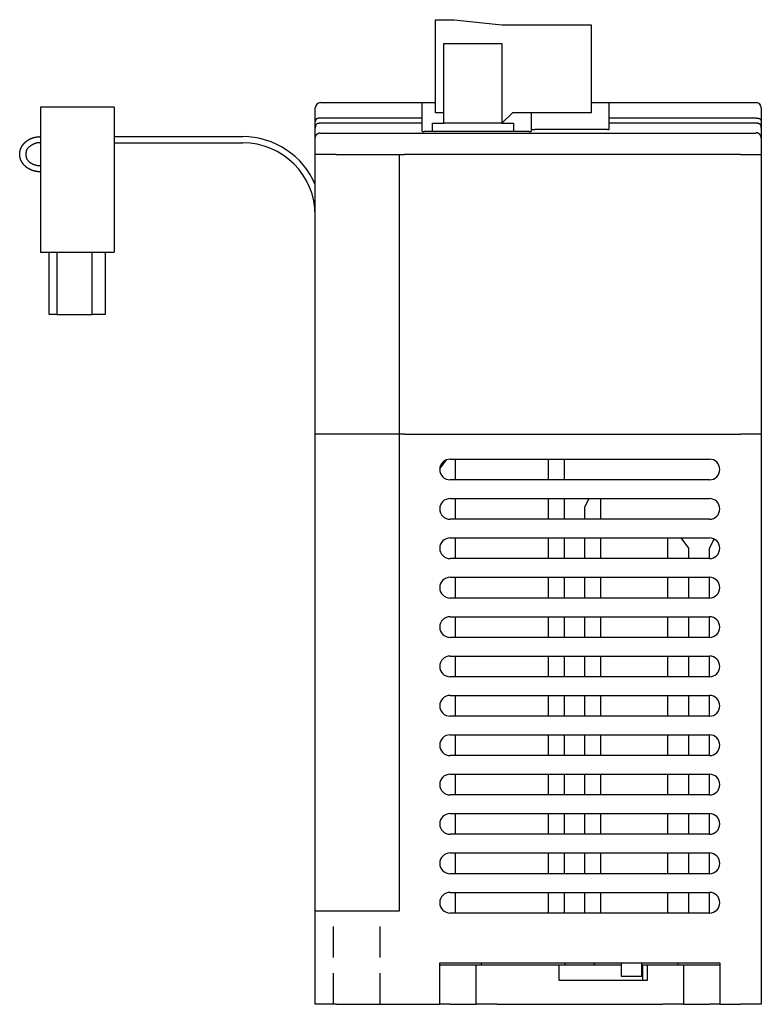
# Model space of a CAD drawing. Extents: x 11 to 311, y 16 to 237.
# Tile 1 of 3: x 121 to 192, y 16 to 111. Entities that reach past the tile are written whole.
import ezdxf

# ---------------------------------------------------------------- set-up
doc = ezdxf.new("R2010")
doc.units = 0
doc.linetypes.add('DASHED', pattern=[4.5, 3, -1.5])
doc.layers.get('0').update_dxf_attribs({"linetype": 'CONTINUOUS'})

msp = doc.modelspace()

# ---------------------------------------------------------------- linework, layer by layer
at = {"color": 7, "linetype": 'CONTINUOUS'}
for p, q in [((160.696, 101.502), (160.696, 110.502)), ((160.696, 110.502), (162.496, 110.502)), ((167.096, 110.002), (175.696, 110.002)), ((175.696, 110.002), (175.696, 101.502)), ((161.496, 100.502), (161.496, 108.202)), ((161.496, 108.202), (167.096, 108.202)), ((167.096, 108.202), (167.096, 100.502)), ((129.696, 102.071), (122.596, 102.071)), ((122.596, 102.071), (122.596, 88.071)), ((129.696, 102.071), (129.696, 88.071)), ((149.096, 100.637), (149.096, 102.002)), ((149.596, 102.502), (159.396, 102.502)), ((159.396, 102.502), (159.896, 102.502)), ((159.396, 101.002), (159.396, 102.502)), ((159.896, 102.502), (160.696, 102.502)), ((175.696, 102.502), (176.896, 102.502)), ((176.896, 102.502), (177.396, 102.502)), ((177.396, 102.502), (191.596, 102.502)), ((177.396, 102.502), (177.396, 101.002)), ((192.096, 102.002), (192.096, 100.637)), ((159.396, 101.002), (149.596, 101.002)), ((159.396, 100.502), (159.396, 101.002)), ((161.496, 101.502), (160.696, 101.502)), ((168.096, 101.502), (167.096, 100.502)), ((175.696, 101.502), (168.096, 101.502)), ((169.896, 101.502), (169.896, 99.872)), ((191.596, 101.002), (177.396, 101.002)), ((177.396, 101.002), (177.396, 100.502)), ((149.096, 100.022), (149.096, 100.637)), ((149.096, 99.085), (149.096, 100.022)), ((159.396, 100.502), (149.596, 100.502)), ((159.396, 99.731), (159.396, 100.502)), ((160.396, 99.71), (160.396, 100.502)), ((160.396, 100.502), (161.496, 100.502)), ((167.096, 100.502), (161.496, 100.502)), ((167.096, 100.502), (168.196, 100.502)), ((168.196, 100.502), (168.196, 99.71)), ((169.896, 99.872), (169.896, 99.731)), ((176.896, 99.914), (170.896, 99.914)), ((191.596, 100.502), (177.396, 100.502)), ((177.396, 100.502), (177.396, 99.935)), ((192.096, 100.637), (192.096, 100.022)), ((192.096, 100.022), (192.096, 99.085)), ((129.696, 99.223), (142.096, 99.223)), ((149.096, 97.502), (149.096, 99.085)), ((149.997, 99.542), (191.195, 99.542)), ((169.396, 99.71), (159.896, 99.71)), ((192.096, 99.085), (192.096, 97.502)), ((129.696, 98.623), (142.096, 98.623)), ((151.096, 97.502), (149.096, 97.502)), ((149.096, 70.502), (149.096, 97.502)), ((151.096, 97.502), (157.696, 97.502)), ((157.196, 97.502), (157.196, 70.502)), ((190.096, 97.502), (157.696, 97.502)), ((190.096, 97.502), (192.096, 97.502)), ((192.096, 97.502), (192.096, 70.502)), ((122.596, 88.071), (129.696, 88.071)), ((123.446, 82.071), (123.446, 88.071)), ((124.178, 88.071), (124.178, 82.071)), ((127.578, 82.071), (127.578, 88.071)), ((128.846, 88.071), (128.846, 82.071)), ((124.178, 82.071), (123.446, 82.071)), ((124.178, 82.071), (127.578, 82.071)), ((128.846, 82.071), (127.578, 82.071)), ((149.596, 70.502), (149.096, 70.502)), ((149.096, 24.502), (149.096, 70.502)), ((153.096, 70.502), (149.596, 70.502)), ((157.196, 70.502), (153.096, 70.502)), ((157.696, 70.502), (157.196, 70.502)), ((157.196, 70.502), (157.196, 24.502)), ((157.696, 70.502), (190.096, 70.502)), ((192.096, 70.502), (190.096, 70.502)), ((192.096, 70.502), (192.096, 15.502)), ((161.098, 67.172), (161.749, 68.04)), ((162.096, 68.102), (187.096, 68.102)), ((162.596, 68.102), (162.596, 66.102)), ((171.596, 66.102), (171.596, 68.102)), ((173.096, 68.102), (173.096, 66.102)), ((187.096, 66.102), (162.096, 66.102)), ((162.096, 64.302), (187.096, 64.302)), ((162.596, 64.302), (162.596, 62.302)), ((171.596, 62.302), (171.596, 64.302)), ((173.096, 64.302), (173.096, 62.302)), ((175.096, 63.502), (175.496, 64.302)), ((176.596, 64.302), (176.596, 62.302)), ((175.096, 62.302), (175.096, 63.502)), ((187.096, 62.302), (162.096, 62.302)), ((162.096, 60.502), (187.096, 60.502)), ((162.596, 60.502), (162.596, 58.502)), ((171.596, 58.502), (171.596, 60.502)), ((173.096, 60.502), (173.096, 58.502)), ((175.096, 58.502), (175.096, 60.502)), ((176.596, 60.502), (176.596, 58.502)), ((183.096, 58.502), (183.096, 60.502)), ((184.346, 60.502), (185.096, 59.502)), ((187.096, 59.502), (187.543, 60.396)), ((185.096, 59.502), (185.096, 58.502)), ((187.096, 58.502), (187.096, 59.502)), ((187.096, 58.502), (162.096, 58.502)), ((162.096, 56.702), (187.096, 56.702)), ((162.596, 56.702), (162.596, 54.702)), ((171.596, 54.702), (171.596, 56.702)), ((173.096, 56.702), (173.096, 54.702)), ((175.096, 54.702), (175.096, 56.702)), ((176.596, 56.702), (176.596, 54.702)), ((183.096, 54.702), (183.096, 56.702)), ((185.096, 56.702), (185.096, 54.702)), ((187.096, 54.702), (187.096, 56.702)), ((187.096, 54.702), (162.096, 54.702)), ((162.096, 52.902), (187.096, 52.902)), ((162.596, 52.902), (162.596, 50.902)), ((171.596, 50.902), (171.596, 52.902)), ((173.096, 52.902), (173.096, 50.902)), ((175.096, 50.902), (175.096, 52.902)), ((176.596, 52.902), (176.596, 50.902)), ((183.096, 50.902), (183.096, 52.902)), ((185.096, 52.902), (185.096, 50.902)), ((187.096, 50.902), (187.096, 52.902)), ((187.096, 50.902), (162.096, 50.902)), ((162.096, 49.102), (187.096, 49.102)), ((162.596, 49.102), (162.596, 47.102)), ((171.596, 47.102), (171.596, 49.102)), ((173.096, 49.102), (173.096, 47.102)), ((175.096, 47.102), (175.096, 49.102)), ((176.596, 49.102), (176.596, 47.102)), ((183.096, 47.102), (183.096, 49.102)), ((185.096, 49.102), (185.096, 47.102)), ((187.096, 47.102), (187.096, 49.102)), ((187.096, 47.102), (162.096, 47.102)), ((162.096, 45.302), (187.096, 45.302)), ((162.596, 45.302), (162.596, 43.302)), ((171.596, 43.302), (171.596, 45.302)), ((173.096, 45.302), (173.096, 43.302)), ((175.096, 43.302), (175.096, 45.302)), ((176.596, 45.302), (176.596, 43.302)), ((183.096, 43.302), (183.096, 45.302)), ((185.096, 45.302), (185.096, 43.302)), ((187.096, 43.302), (187.096, 45.302)), ((187.096, 43.302), (162.096, 43.302)), ((162.096, 41.502), (187.096, 41.502)), ((162.596, 41.502), (162.596, 39.502)), ((171.596, 39.502), (171.596, 41.502)), ((173.096, 41.502), (173.096, 39.502)), ((175.096, 39.502), (175.096, 41.502)), ((176.596, 41.502), (176.596, 39.502)), ((183.096, 39.502), (183.096, 41.502)), ((185.096, 41.502), (185.096, 39.502)), ((187.096, 39.502), (187.096, 41.502)), ((187.096, 39.502), (162.096, 39.502)), ((162.096, 37.702), (187.096, 37.702)), ((162.596, 37.702), (162.596, 35.702)), ((171.596, 35.702), (171.596, 37.702)), ((173.096, 37.702), (173.096, 35.702)), ((175.096, 35.702), (175.096, 37.702)), ((176.596, 37.702), (176.596, 35.702)), ((183.096, 35.702), (183.096, 37.702)), ((185.096, 37.702), (185.096, 35.702)), ((187.096, 35.702), (187.096, 37.702)), ((187.096, 35.702), (162.096, 35.702)), ((162.096, 33.902), (187.096, 33.902)), ((162.596, 33.902), (162.596, 31.902)), ((171.596, 31.902), (171.596, 33.902)), ((173.096, 33.902), (173.096, 31.902)), ((175.096, 31.902), (175.096, 33.902)), ((176.596, 33.902), (176.596, 31.902)), ((183.096, 31.902), (183.096, 33.902)), ((185.096, 33.902), (185.096, 31.902)), ((187.096, 31.902), (187.096, 33.902)), ((187.096, 31.902), (162.096, 31.902)), ((162.096, 30.102), (187.096, 30.102)), ((162.596, 30.102), (162.596, 28.102)), ((171.596, 28.102), (171.596, 30.102)), ((173.096, 30.102), (173.096, 28.102)), ((175.096, 28.102), (175.096, 30.102)), ((176.596, 30.102), (176.596, 28.102)), ((183.096, 28.102), (183.096, 30.102)), ((185.096, 30.102), (185.096, 28.102)), ((187.096, 28.102), (187.096, 30.102)), ((187.096, 28.102), (162.096, 28.102)), ((162.096, 26.302), (187.096, 26.302)), ((162.596, 26.302), (162.596, 24.302)), ((171.596, 24.302), (171.596, 26.302)), ((173.096, 26.302), (173.096, 24.302)), ((175.096, 24.302), (175.096, 26.302)), ((176.596, 26.302), (176.596, 24.302)), ((183.096, 24.302), (183.096, 26.302)), ((185.096, 26.302), (185.096, 24.302)), ((187.096, 24.302), (187.096, 26.302)), ((157.196, 24.502), (149.096, 24.502)), ((149.096, 15.502), (149.096, 24.502)), ((187.096, 24.302), (162.096, 24.302)), ((161.096, 15.502), (161.096, 19.502)), ((161.096, 19.502), (188.096, 19.502)), ((161.096, 19.302), (162.096, 19.302)), ((162.096, 19.302), (164.596, 19.302)), ((164.596, 19.302), (166.596, 19.302)), ((164.596, 15.502), (164.596, 19.302)), ((165.096, 19.502), (165.096, 19.302)), ((166.596, 19.302), (172.596, 19.302)), ((172.596, 19.302), (178.596, 19.302)), ((172.596, 17.802), (172.596, 19.302)), ((178.596, 19.502), (178.596, 18.202)), ((180.596, 18.202), (180.596, 19.502)), ((180.596, 19.302), (180.654, 19.302)), ((180.654, 19.302), (181.096, 19.302)), ((180.654, 19.302), (180.654, 17.802)), ((181.096, 19.302), (182.596, 19.302)), ((181.096, 19.302), (181.096, 17.802)), ((182.596, 19.302), (184.596, 19.302)), ((184.096, 19.302), (184.096, 19.502)), ((184.596, 19.302), (187.096, 19.302)), ((184.596, 19.302), (184.596, 15.502)), ((187.096, 19.302), (188.096, 19.302)), ((188.096, 19.502), (188.096, 15.502)), ((178.596, 18.202), (180.596, 18.202)), ((181.096, 17.802), (172.596, 17.802)), ((151.096, 15.502), (149.096, 15.502)), ((151.096, 15.502), (161.096, 15.502)), ((162.096, 15.502), (161.096, 15.502)), ((162.096, 15.502), (164.596, 15.502)), ((166.596, 15.502), (164.596, 15.502)), ((166.596, 15.502), (182.596, 15.502)), ((184.596, 15.502), (182.596, 15.502)), ((184.596, 15.502), (187.096, 15.502)), ((188.096, 15.502), (187.096, 15.502)), ((188.096, 15.502), (190.096, 15.502)), ((192.096, 15.502), (190.096, 15.502))]:
    msp.add_line(p, q, dxfattribs=at)
at = {"linetype": 'CONTINUOUS'}
msp.add_line((162.496, 110.502), (167.096, 110.002), dxfattribs=at)
at = {"color": 7, "linetype": 'DASHED'}
for p, q in [((150.846, 15.502), (150.846, 24.502)), ((155.346, 15.502), (155.346, 24.502))]:
    msp.add_line(p, q, dxfattribs=at)
at = {"color": 7, "linetype": 'CONTINUOUS'}
for points in [[(149.096, 99.085), (149.096, 99.108)], [(192.096, 99.085), (192.095, 99.108)], [(122.596, 95.821), (122.481, 95.824)]]:
    msp.add_lwpolyline(points, dxfattribs=at)
for centre, radius, start, end in [((149.596, 102.002), 0.5, 90.00318, 179.99682), ((191.596, 102.002), 0.5, 0, 90), ((142.096, 91.623), 7.6, 22.91954, 90), ((142.096, 91.623), 7, 0, 90), ((162.096, 67.102), 1, 90, 270), ((187.096, 67.102), 1, 270, 90), ((162.096, 63.302), 1, 90, 270), ((187.096, 63.302), 1, 270, 90), ((162.096, 59.502), 1, 90, 270), ((187.096, 59.502), 1, 270, 90), ((162.096, 55.702), 1, 90, 270), ((187.096, 55.702), 1, 270, 90), ((162.096, 51.902), 1, 90, 270), ((187.096, 51.902), 1, 270, 90), ((162.096, 48.102), 1, 90, 270), ((187.096, 48.102), 1, 270, 90), ((162.096, 44.302), 1, 90, 270), ((187.096, 44.302), 1, 270, 90), ((162.096, 40.502), 1, 90, 270), ((187.096, 40.502), 1, 270, 90), ((162.096, 36.702), 1, 90, 270), ((187.096, 36.702), 1, 270, 90), ((162.096, 32.902), 1, 90, 270), ((187.096, 32.902), 1, 270, 90), ((162.096, 29.102), 1, 90, 270), ((187.096, 29.102), 1, 270, 90), ((162.096, 25.302), 1, 90, 270), ((187.096, 25.302), 1, 270, 90), ((174.596, 20.102), 1.6, 202.02431, 210.6459), ((174.596, 20.102), 1.6, 329.35405, 337.97569)]:
    msp.add_arc(centre, radius, start, end, dxfattribs=at)
for points, knots in [([(149.596, 101.002), (149.576, 101.004), (149.536, 101.007), (149.476, 101.006), (149.416, 100.998), (149.357, 100.986), (149.299, 100.967), (149.245, 100.941), (149.195, 100.906), (149.153, 100.863), (149.121, 100.812), (149.099, 100.755), (149.091, 100.696), (149.093, 100.657), (149.096, 100.637)], [0, 0, 0, 0, 0.0596644, 0.1194033, 0.1794984, 0.2401906, 0.3009484, 0.3613207, 0.4212695, 0.4810914, 0.5410878, 0.6010382, 0.6609933, 0.7192245, 0.7192245, 0.7192245, 0.7192245]), ([(191.596, 101.002), (191.615, 101.004), (191.655, 101.007), (191.715, 101.006), (191.775, 100.998), (191.834, 100.986), (191.892, 100.967), (191.946, 100.941), (191.996, 100.906), (192.038, 100.863), (192.07, 100.812), (192.092, 100.755), (192.101, 100.696), (192.098, 100.657), (192.096, 100.637)], [0, 0, 0, 0, 0.0596653, 0.119405, 0.1795009, 0.2401937, 0.300952, 0.3613249, 0.4212745, 0.4810975, 0.5410951, 0.6010464, 0.6610021, 0.7192347, 0.7192347, 0.7192347, 0.7192347]), ([(149.596, 100.502), (149.573, 100.504), (149.527, 100.507), (149.458, 100.503), (149.39, 100.493), (149.323, 100.476), (149.259, 100.45), (149.2, 100.412), (149.154, 100.359), (149.126, 100.296), (149.11, 100.229), (149.101, 100.16), (149.095, 100.091), (149.095, 100.045), (149.096, 100.022)], [0, 0, 0, 0, 0.0683948, 0.1372734, 0.2062311, 0.2752068, 0.3441725, 0.4137708, 0.4824473, 0.5512353, 0.6196545, 0.6889072, 0.7582217, 0.8270974, 0.8270974, 0.8270974, 0.8270974]), ([(170.896, 99.914), (170.874, 99.914), (170.832, 99.914), (170.768, 99.914), (170.705, 99.914), (170.641, 99.915), (170.577, 99.916), (170.513, 99.916), (170.449, 99.915), (170.386, 99.912), (170.322, 99.904), (170.26, 99.894), (170.197, 99.886), (170.133, 99.883), (170.071, 99.885), (170.005, 99.89), (169.954, 99.908), (169.895, 99.894), (169.896, 99.875)], [0, 0, 0, 0, 0.063623, 0.127108, 0.190881, 0.254729, 0.318586, 0.38246, 0.446341, 0.510466, 0.573541, 0.63716, 0.700779, 0.763659, 0.827148, 0.890077, 0.954781, 1.00936, 1.00936, 1.00936, 1.00936]), ([(177.396, 99.935), (177.396, 99.918), (177.379, 99.879), (177.32, 99.884), (177.269, 99.892), (177.216, 99.904), (177.163, 99.916), (177.11, 99.922), (177.056, 99.923), (177.002, 99.92), (176.949, 99.915), (176.913, 99.914), (176.896, 99.914)], [0, 0, 0, 0, 0.049542, 0.1023657, 0.1559449, 0.210219, 0.2638614, 0.3180359, 0.3718409, 0.4257324, 0.4793399, 0.5321621, 0.5321621, 0.5321621, 0.5321621]), ([(192.096, 100.022), (192.096, 100.045), (192.093, 100.091), (192.089, 100.16), (192.081, 100.229), (192.065, 100.296), (192.036, 100.359), (191.989, 100.411), (191.931, 100.449), (191.868, 100.476), (191.801, 100.495), (191.732, 100.506), (191.663, 100.509), (191.618, 100.505), (191.596, 100.502)], [0, 0, 0, 0, 0.0687268, 0.1384736, 0.207419, 0.276323, 0.3451057, 0.4136777, 0.4824713, 0.5510747, 0.6203286, 0.6898235, 0.7590447, 0.8265227, 0.8265227, 0.8265227, 0.8265227]), ([(122.481, 95.824), (122.471, 95.824), (122.452, 95.826), (122.423, 95.827), (122.394, 95.83), (122.365, 95.833), (122.336, 95.836), (122.307, 95.839), (122.279, 95.843), (122.25, 95.847), (122.222, 95.851), (122.193, 95.856), (122.165, 95.861), (122.137, 95.867), (122.109, 95.872), (122.08, 95.879), (122.052, 95.885), (122.024, 95.892), (121.996, 95.899), (121.969, 95.907), (121.941, 95.915), (121.913, 95.923), (121.886, 95.932), (121.859, 95.941), (121.831, 95.95), (121.804, 95.96), (121.777, 95.97), (121.75, 95.981), (121.724, 95.991), (121.697, 96.003), (121.671, 96.014), (121.644, 96.026), (121.618, 96.038), (121.592, 96.051), (121.567, 96.064), (121.541, 96.077), (121.516, 96.091), (121.49, 96.105), (121.465, 96.119), (121.44, 96.133), (121.416, 96.149), (121.392, 96.164), (121.367, 96.18), (121.343, 96.196), (121.32, 96.212), (121.296, 96.229), (121.273, 96.246), (121.25, 96.263), (121.227, 96.281), (121.205, 96.299), (121.183, 96.318), (121.161, 96.337), (121.14, 96.356), (121.118, 96.375), (121.097, 96.395), (121.077, 96.415), (121.056, 96.436), (121.037, 96.456), (121.017, 96.478), (120.998, 96.499), (120.979, 96.521), (120.96, 96.543), (120.942, 96.565), (120.924, 96.588), (120.907, 96.611), (120.89, 96.634), (120.873, 96.658), (120.857, 96.681), (120.841, 96.705), (120.826, 96.73), (120.811, 96.754), (120.796, 96.779), (120.782, 96.804), (120.768, 96.83), (120.755, 96.856), (120.743, 96.881), (120.731, 96.908), (120.719, 96.934), (120.708, 96.96), (120.697, 96.987), (120.687, 97.014), (120.677, 97.041), (120.668, 97.069), (120.659, 97.096), (120.651, 97.123), (120.644, 97.151), (120.637, 97.179), (120.63, 97.207), (120.624, 97.235), (120.619, 97.264), (120.614, 97.292), (120.61, 97.321), (120.606, 97.349), (120.603, 97.378), (120.6, 97.406), (120.598, 97.435), (120.597, 97.464), (120.596, 97.493), (120.596, 97.521), (120.596, 97.55), (120.597, 97.579), (120.598, 97.608), (120.6, 97.636), (120.603, 97.665), (120.606, 97.694), (120.61, 97.722), (120.614, 97.751), (120.619, 97.779), (120.624, 97.808), (120.63, 97.836), (120.637, 97.864), (120.644, 97.892), (120.651, 97.919), (120.659, 97.947), (120.668, 97.974), (120.677, 98.002), (120.687, 98.029), (120.697, 98.056), (120.708, 98.083), (120.719, 98.109), (120.731, 98.136), (120.743, 98.162), (120.756, 98.188), (120.769, 98.213), (120.782, 98.239), (120.796, 98.264), (120.811, 98.289), (120.826, 98.313), (120.841, 98.338), (120.857, 98.362), (120.873, 98.386), (120.89, 98.409), (120.907, 98.432), (120.924, 98.455), (120.942, 98.478), (120.961, 98.5), (120.979, 98.522), (120.998, 98.544), (121.017, 98.565), (121.037, 98.587), (121.057, 98.607), (121.077, 98.628), (121.098, 98.648), (121.119, 98.668), (121.14, 98.687), (121.162, 98.706), (121.183, 98.725), (121.206, 98.744), (121.228, 98.762), (121.251, 98.779), (121.274, 98.797), (121.297, 98.814), (121.32, 98.831), (121.344, 98.847), (121.368, 98.863), (121.392, 98.879), (121.416, 98.894), (121.441, 98.909), (121.466, 98.924), (121.491, 98.939), (121.516, 98.953), (121.542, 98.966), (121.567, 98.98), (121.593, 98.993), (121.619, 99.005), (121.645, 99.017), (121.672, 99.029), (121.698, 99.04), (121.725, 99.051), (121.752, 99.061), (121.779, 99.072), (121.805, 99.082), (121.832, 99.092), (121.859, 99.101), (121.886, 99.111), (121.914, 99.12), (121.941, 99.129), (121.969, 99.138), (121.996, 99.146), (122.024, 99.153), (122.052, 99.159), (122.081, 99.165), (122.109, 99.171), (122.137, 99.176), (122.166, 99.181), (122.194, 99.185), (122.223, 99.189), (122.251, 99.192), (122.28, 99.195), (122.309, 99.197), (122.337, 99.2), (122.366, 99.203), (122.395, 99.206), (122.423, 99.209), (122.452, 99.211), (122.481, 99.214), (122.51, 99.216), (122.538, 99.218), (122.567, 99.22), (122.586, 99.221), (122.596, 99.221)], [0, 0, 0, 0, 0.02882, 0.058313, 0.087132, 0.116625, 0.145445, 0.174265, 0.203085, 0.231904, 0.260724, 0.289544, 0.318364, 0.347184, 0.376003, 0.404823, 0.433643, 0.462463, 0.491282, 0.520102, 0.548922, 0.577742, 0.606561, 0.635381, 0.6642, 0.693021, 0.72184, 0.75066, 0.779479, 0.8083, 0.837119, 0.865939, 0.894758, 0.923578, 0.952398, 0.981218, 1.010037, 1.038857, 1.067677, 1.096497, 1.125316, 1.154136, 1.182956, 1.211776, 1.240595, 1.269415, 1.298235, 1.327055, 1.355874, 1.384693, 1.413513, 1.442333, 1.471153, 1.499972, 1.528792, 1.557612, 1.586432, 1.615251, 1.64407, 1.67289, 1.70171, 1.73053, 1.759349, 1.788169, 1.816989, 1.845808, 1.874627, 1.903447, 1.932267, 1.961086, 1.989906, 2.018726, 2.047545, 2.076365, 2.105184, 2.134004, 2.162823, 2.191643, 2.220462, 2.249282, 2.278102, 2.306921, 2.33574, 2.36456, 2.392834, 2.421653, 2.450473, 2.479292, 2.508112, 2.536931, 2.56575, 2.59457, 2.62339, 2.652209, 2.681029, 2.709848, 2.738667, 2.767487, 2.795974, 2.824793, 2.853613, 2.882432, 2.911252, 2.940071, 2.968891, 2.99771, 3.02653, 3.055349, 3.084169, 3.112988, 3.141807, 3.170627, 3.199111, 3.227931, 3.25675, 3.28557, 3.314389, 3.343209, 3.372028, 3.400848, 3.429667, 3.458487, 3.487307, 3.516126, 3.544946, 3.573765, 3.602585, 3.631404, 3.660224, 3.689044, 3.717863, 3.746683, 3.775502, 3.804322, 3.833141, 3.861961, 3.890781, 3.919601, 3.94842, 3.97724, 4.006059, 4.034879, 4.063699, 4.092518, 4.121338, 4.150158, 4.178977, 4.207797, 4.236617, 4.265437, 4.294256, 4.323076, 4.351895, 4.380715, 4.409535, 4.438355, 4.467174, 4.495994, 4.524814, 4.553633, 4.582454, 4.611894, 4.640713, 4.669533, 4.698352, 4.727172, 4.755992, 4.784813, 4.813632, 4.84245, 4.871271, 4.900091, 4.927991, 4.956811, 4.985631, 5.014448, 5.043696, 5.072524, 5.101339, 5.130145, 5.158964, 5.187789, 5.216609, 5.245428, 5.27425, 5.303072, 5.331892, 5.360709, 5.389526, 5.418346, 5.447166, 5.475988, 5.50481, 5.53363, 5.56245, 5.591269, 5.620087, 5.648907, 5.677728, 5.706289, 5.706289, 5.706289, 5.706289]), ([(149.096, 99.108), (149.096, 99.11), (149.096, 99.113), (149.097, 99.118), (149.097, 99.122), (149.097, 99.127), (149.098, 99.132), (149.098, 99.137), (149.099, 99.142), (149.1, 99.147), (149.1, 99.151), (149.101, 99.156), (149.101, 99.16), (149.102, 99.165), (149.103, 99.169), (149.104, 99.174), (149.105, 99.179), (149.105, 99.183), (149.106, 99.188), (149.107, 99.192), (149.108, 99.197), (149.11, 99.202), (149.111, 99.206), (149.112, 99.211), (149.113, 99.216), (149.114, 99.22), (149.116, 99.225), (149.117, 99.229), (149.118, 99.234), (149.12, 99.238), (149.121, 99.243), (149.123, 99.247), (149.124, 99.252), (149.126, 99.256), (149.128, 99.261), (149.129, 99.265), (149.131, 99.269), (149.133, 99.273), (149.134, 99.277), (149.136, 99.281), (149.138, 99.285), (149.139, 99.289), (149.141, 99.293), (149.143, 99.297), (149.145, 99.301), (149.147, 99.305), (149.149, 99.309), (149.151, 99.313), (149.153, 99.317), (149.155, 99.321), (149.157, 99.325), (149.16, 99.329), (149.162, 99.333), (149.164, 99.337), (149.166, 99.341), (149.169, 99.345), (149.171, 99.349), (149.174, 99.352), (149.176, 99.356), (149.179, 99.36), (149.181, 99.364), (149.184, 99.368), (149.186, 99.371), (149.189, 99.375), (149.191, 99.379), (149.194, 99.382), (149.197, 99.386), (149.2, 99.39), (149.203, 99.393), (149.205, 99.397), (149.208, 99.4), (149.211, 99.404), (149.214, 99.407), (149.217, 99.411), (149.22, 99.414), (149.223, 99.418), (149.226, 99.421), (149.229, 99.425), (149.233, 99.428), (149.236, 99.431), (149.239, 99.435), (149.242, 99.438), (149.245, 99.441), (149.249, 99.444), (149.252, 99.447), (149.255, 99.451), (149.259, 99.454), (149.262, 99.457), (149.266, 99.46), (149.269, 99.463), (149.273, 99.466), (149.276, 99.469), (149.28, 99.472), (149.283, 99.475), (149.287, 99.477), (149.29, 99.48), (149.294, 99.483), (149.298, 99.486), (149.301, 99.489), (149.305, 99.491), (149.309, 99.494), (149.313, 99.496), (149.316, 99.499), (149.32, 99.502), (149.324, 99.504), (149.328, 99.506), (149.332, 99.509), (149.336, 99.511), (149.34, 99.514), (149.343, 99.516), (149.347, 99.518), (149.351, 99.52), (149.355, 99.523), (149.359, 99.525), (149.363, 99.527), (149.367, 99.529), (149.371, 99.531), (149.375, 99.533), (149.379, 99.535), (149.383, 99.537), (149.387, 99.539), (149.391, 99.541), (149.395, 99.542), (149.4, 99.544), (149.404, 99.546), (149.408, 99.548), (149.412, 99.549), (149.416, 99.551), (149.421, 99.552), (149.425, 99.554), (149.429, 99.555), (149.434, 99.557), (149.438, 99.559), (149.442, 99.56), (149.447, 99.561), (149.451, 99.563), (149.456, 99.564), (149.46, 99.566), (149.464, 99.567), (149.469, 99.568), (149.473, 99.57), (149.478, 99.571), (149.482, 99.572), (149.487, 99.572), (149.492, 99.573), (149.496, 99.574), (149.501, 99.575), (149.505, 99.576), (149.51, 99.577), (149.515, 99.577), (149.519, 99.578), (149.524, 99.578), (149.529, 99.579), (149.534, 99.579), (149.538, 99.579), (149.543, 99.58), (149.548, 99.58), (149.552, 99.581), (149.557, 99.581), (149.562, 99.582), (149.566, 99.582), (149.571, 99.583), (149.576, 99.583), (149.579, 99.583), (149.58, 99.583)], [0, 0, 0, 0, 0.0046985, 0.009397, 0.0140955, 0.018794, 0.0241876, 0.0288862, 0.0335847, 0.0382832, 0.0429817, 0.0476802, 0.0523787, 0.0570772, 0.0613683, 0.0660669, 0.0707654, 0.0754639, 0.0801624, 0.0848609, 0.0895594, 0.0942579, 0.0993537, 0.1040522, 0.1087507, 0.1134492, 0.1181478, 0.1228463, 0.1275448, 0.1322432, 0.1369418, 0.1416403, 0.1463388, 0.1513162, 0.1560147, 0.1607132, 0.1645425, 0.1692411, 0.1739396, 0.1777688, 0.1824673, 0.1871658, 0.1911357, 0.1958343, 0.2005328, 0.2045026, 0.2092011, 0.2138996, 0.2179858, 0.2226844, 0.2273829, 0.2314692, 0.2361676, 0.2408661, 0.2450595, 0.249758, 0.2544565, 0.2586498, 0.2633483, 0.2680468, 0.2723168, 0.2770153, 0.2817139, 0.2859839, 0.2906824, 0.2953809, 0.2997176, 0.3044161, 0.3091146, 0.3134512, 0.3181497, 0.3228482, 0.3272264, 0.331925, 0.3366235, 0.3410017, 0.3457002, 0.3503987, 0.3548007, 0.3594993, 0.3641978, 0.3685997, 0.3732982, 0.3779967, 0.3823943, 0.3870929, 0.3917914, 0.396189, 0.4008875, 0.405586, 0.4099643, 0.4146628, 0.4193614, 0.4237395, 0.428438, 0.4331365, 0.4374778, 0.4421763, 0.4468748, 0.4512161, 0.4559146, 0.4606132, 0.4649138, 0.4696122, 0.4743107, 0.4786113, 0.4833098, 0.4880084, 0.4921834, 0.4968819, 0.5015804, 0.5057555, 0.510454, 0.5151525, 0.5191593, 0.5238579, 0.5285564, 0.5325631, 0.5372615, 0.54196, 0.5460283, 0.5507268, 0.5554253, 0.5594935, 0.5641921, 0.5688907, 0.5730873, 0.5777856, 0.582484, 0.5866806, 0.5913793, 0.5960778, 0.6007763, 0.6054748, 0.6101734, 0.6148717, 0.6195698, 0.6235912, 0.6282911, 0.6329901, 0.6376867, 0.6423835, 0.647082, 0.6517813, 0.6564803, 0.6611787, 0.665877, 0.6705757, 0.6752747, 0.6799736, 0.6847473, 0.6894452, 0.6941433, 0.6988417, 0.7035402, 0.7082389, 0.7129378, 0.7176365, 0.7223352, 0.7270338, 0.7317324, 0.7364306, 0.7411289, 0.7458274, 0.7458274, 0.7458274, 0.7458274]), ([(149.596, 99.584), (149.595, 99.574), (149.615, 99.553), (149.649, 99.561), (149.684, 99.562), (149.719, 99.563), (149.754, 99.561), (149.789, 99.557), (149.823, 99.553), (149.857, 99.548), (149.891, 99.545), (149.926, 99.544), (149.961, 99.543), (149.984, 99.542), (149.995, 99.542)], [0, 0, 0, 0, 0.0305252, 0.0652645, 0.1002264, 0.1353862, 0.1703702, 0.2052353, 0.2399123, 0.2744974, 0.308439, 0.3428653, 0.3777936, 0.4126388, 0.4126388, 0.4126388, 0.4126388]), ([(159.896, 99.71), (159.878, 99.71), (159.842, 99.711), (159.789, 99.715), (159.736, 99.719), (159.683, 99.718), (159.63, 99.712), (159.578, 99.701), (159.525, 99.688), (159.473, 99.68), (159.415, 99.674), (159.395, 99.713), (159.396, 99.73)], [0, 0, 0, 0, 0.0534386, 0.106504, 0.1595434, 0.2129002, 0.2660579, 0.3194388, 0.373432, 0.4271488, 0.4811167, 0.5309604, 0.5309604, 0.5309604, 0.5309604]), ([(169.896, 99.731), (169.896, 99.714), (169.879, 99.675), (169.82, 99.68), (169.769, 99.688), (169.716, 99.7), (169.663, 99.712), (169.61, 99.718), (169.556, 99.719), (169.502, 99.715), (169.449, 99.711), (169.413, 99.71), (169.396, 99.71)], [0, 0, 0, 0, 0.0495494, 0.1023708, 0.155948, 0.2102194, 0.2638599, 0.3180315, 0.3718342, 0.4257232, 0.4793289, 0.5321499, 0.5321499, 0.5321499, 0.5321499]), ([(191.195, 99.542), (191.206, 99.542), (191.23, 99.543), (191.265, 99.544), (191.3, 99.545), (191.335, 99.548), (191.369, 99.553), (191.403, 99.557), (191.437, 99.561), (191.471, 99.563), (191.506, 99.562), (191.541, 99.561), (191.575, 99.553), (191.597, 99.574), (191.596, 99.584)], [0, 0, 0, 0, 0.0352323, 0.0708167, 0.106135, 0.1400219, 0.1744137, 0.2086465, 0.2429812, 0.2775691, 0.312363, 0.3471936, 0.3827369, 0.4136544, 0.4136544, 0.4136544, 0.4136544]), ([(192.095, 99.108), (192.095, 99.11), (192.095, 99.113), (192.095, 99.118), (192.094, 99.122), (192.094, 99.127), (192.093, 99.132), (192.093, 99.137), (192.092, 99.142), (192.092, 99.147), (192.091, 99.151), (192.091, 99.156), (192.09, 99.16), (192.089, 99.165), (192.088, 99.169), (192.088, 99.174), (192.087, 99.179), (192.086, 99.183), (192.085, 99.188), (192.084, 99.192), (192.083, 99.197), (192.082, 99.202), (192.081, 99.206), (192.079, 99.211), (192.078, 99.216), (192.077, 99.22), (192.076, 99.225), (192.074, 99.229), (192.073, 99.234), (192.071, 99.238), (192.07, 99.243), (192.068, 99.247), (192.067, 99.252), (192.065, 99.256), (192.064, 99.261), (192.062, 99.265), (192.06, 99.269), (192.059, 99.273), (192.057, 99.277), (192.055, 99.281), (192.054, 99.285), (192.052, 99.289), (192.05, 99.293), (192.048, 99.297), (192.046, 99.301), (192.044, 99.305), (192.042, 99.309), (192.04, 99.313), (192.038, 99.317), (192.036, 99.321), (192.034, 99.325), (192.032, 99.329), (192.029, 99.333), (192.027, 99.337), (192.025, 99.341), (192.023, 99.345), (192.02, 99.349), (192.018, 99.352), (192.015, 99.356), (192.013, 99.36), (192.01, 99.364), (192.008, 99.368), (192.005, 99.371), (192.002, 99.375), (192, 99.379), (191.997, 99.382), (191.994, 99.386), (191.992, 99.39), (191.989, 99.393), (191.986, 99.397), (191.983, 99.4), (191.98, 99.404), (191.977, 99.407), (191.974, 99.411), (191.971, 99.414), (191.968, 99.418), (191.965, 99.421), (191.962, 99.425), (191.959, 99.428), (191.956, 99.431), (191.952, 99.435), (191.949, 99.438), (191.946, 99.441), (191.943, 99.444), (191.939, 99.447), (191.936, 99.451), (191.933, 99.454), (191.929, 99.457), (191.926, 99.46), (191.922, 99.463), (191.919, 99.466), (191.915, 99.469), (191.912, 99.472), (191.908, 99.475), (191.904, 99.477), (191.901, 99.48), (191.897, 99.483), (191.894, 99.486), (191.89, 99.489), (191.886, 99.491), (191.882, 99.494), (191.879, 99.496), (191.875, 99.499), (191.871, 99.502), (191.867, 99.504), (191.863, 99.506), (191.859, 99.509), (191.856, 99.511), (191.852, 99.514), (191.848, 99.516), (191.844, 99.518), (191.84, 99.52), (191.836, 99.523), (191.832, 99.525), (191.828, 99.527), (191.824, 99.529), (191.82, 99.531), (191.816, 99.533), (191.812, 99.535), (191.808, 99.537), (191.804, 99.539), (191.8, 99.541), (191.796, 99.542), (191.792, 99.544), (191.788, 99.546), (191.783, 99.548), (191.779, 99.549), (191.775, 99.551), (191.771, 99.552), (191.766, 99.554), (191.762, 99.555), (191.758, 99.557), (191.753, 99.559), (191.749, 99.56), (191.744, 99.561), (191.74, 99.563), (191.736, 99.564), (191.731, 99.566), (191.727, 99.567), (191.723, 99.568), (191.718, 99.57), (191.714, 99.571), (191.709, 99.572), (191.704, 99.572), (191.7, 99.573), (191.695, 99.574), (191.69, 99.575), (191.686, 99.576), (191.681, 99.577), (191.677, 99.577), (191.672, 99.578), (191.667, 99.578), (191.662, 99.579), (191.658, 99.579), (191.653, 99.579), (191.648, 99.58), (191.644, 99.58), (191.639, 99.581), (191.634, 99.581), (191.63, 99.582), (191.625, 99.582), (191.62, 99.583), (191.616, 99.583), (191.613, 99.583), (191.611, 99.583)], [0, 0, 0, 0, 0.0046985, 0.009397, 0.0140956, 0.0187941, 0.0241869, 0.0288855, 0.033584, 0.0382826, 0.0429811, 0.0476797, 0.0523782, 0.0570767, 0.0613676, 0.0660662, 0.0707648, 0.0754633, 0.0801618, 0.0848603, 0.0895589, 0.0942574, 0.0993552, 0.1040537, 0.1087522, 0.1134508, 0.1181494, 0.1228479, 0.1275464, 0.132245, 0.1369435, 0.1416421, 0.1463406, 0.1513145, 0.156013, 0.1607115, 0.1645408, 0.1692394, 0.1739379, 0.1777671, 0.1824656, 0.1871642, 0.1911361, 0.1958347, 0.2005332, 0.204505, 0.2092036, 0.2139021, 0.2179883, 0.2226869, 0.2273854, 0.2314716, 0.2361701, 0.2408687, 0.2450594, 0.2497579, 0.2544565, 0.2586471, 0.2633456, 0.2680441, 0.2723169, 0.2770155, 0.2817141, 0.2859868, 0.2906853, 0.2953839, 0.2997205, 0.304419, 0.3091176, 0.3134541, 0.3181526, 0.3228512, 0.3272293, 0.3319279, 0.3366265, 0.3410046, 0.3457032, 0.3504017, 0.3548002, 0.3594988, 0.3641973, 0.3685957, 0.3732943, 0.3779928, 0.382394, 0.3870926, 0.3917911, 0.3961923, 0.4008908, 0.4055894, 0.4099638, 0.4146623, 0.4193609, 0.4237352, 0.4284337, 0.4331323, 0.4374775, 0.442176, 0.4468746, 0.4512198, 0.4559183, 0.4606169, 0.4649132, 0.4696117, 0.4743103, 0.4786066, 0.4833052, 0.4880038, 0.4921787, 0.4968772, 0.5015758, 0.5057509, 0.5104493, 0.5151478, 0.5191546, 0.5238532, 0.5285518, 0.5325584, 0.5372568, 0.5419554, 0.5460236, 0.5507222, 0.5554207, 0.5594888, 0.5641875, 0.5688861, 0.5730826, 0.5777809, 0.5824794, 0.5866759, 0.5913746, 0.5960732, 0.6007717, 0.6054703, 0.6101689, 0.6148672, 0.6195653, 0.6235865, 0.6282865, 0.6329855, 0.6376822, 0.642379, 0.6470775, 0.6517768, 0.6564758, 0.6611743, 0.6658726, 0.6705714, 0.6752704, 0.6799693, 0.6847524, 0.6894504, 0.6941485, 0.6988469, 0.7035455, 0.7082442, 0.7129431, 0.7176419, 0.7223406, 0.7270392, 0.7317378, 0.7364361, 0.7411344, 0.7458329, 0.7458329, 0.7458329, 0.7458329]), ([(122.596, 98.623), (122.568, 98.625), (122.513, 98.627), (122.43, 98.624), (122.347, 98.618), (122.265, 98.606), (122.184, 98.588), (122.104, 98.564), (122.027, 98.535), (121.95, 98.502), (121.876, 98.466), (121.802, 98.427), (121.73, 98.387), (121.659, 98.343), (121.591, 98.296), (121.525, 98.246), (121.462, 98.192), (121.404, 98.133), (121.35, 98.069), (121.303, 98), (121.264, 97.927), (121.233, 97.85), (121.212, 97.769), (121.2, 97.687), (121.195, 97.604), (121.195, 97.549), (121.196, 97.521)], [0, 0, 0, 0, 0.082925, 0.165894, 0.248932, 0.331964, 0.414926, 0.497712, 0.580566, 0.663525, 0.746501, 0.829557, 0.912527, 0.995498, 1.07837, 1.161242, 1.244094, 1.327045, 1.410195, 1.493484, 1.576642, 1.659591, 1.742377, 1.825297, 1.908271, 1.991055, 1.991055, 1.991055, 1.991055]), ([(121.196, 97.521), (121.195, 97.494), (121.195, 97.438), (121.2, 97.355), (121.212, 97.272), (121.232, 97.191), (121.26, 97.113), (121.297, 97.038), (121.341, 96.967), (121.391, 96.901), (121.447, 96.839), (121.509, 96.783), (121.575, 96.732), (121.645, 96.687), (121.717, 96.646), (121.792, 96.608), (121.868, 96.574), (121.945, 96.542), (122.023, 96.513), (122.102, 96.488), (122.183, 96.465), (122.264, 96.446), (122.346, 96.432), (122.429, 96.423), (122.512, 96.42), (122.568, 96.419), (122.596, 96.42)], [0, 0, 0, 0, 0.083287, 0.166576, 0.249879, 0.333148, 0.416018, 0.499097, 0.582402, 0.665815, 0.749157, 0.832515, 0.915732, 0.99895, 1.082244, 1.165563, 1.248981, 1.332323, 1.415608, 1.498904, 1.58225, 1.665601, 1.7489, 1.832174, 1.915478, 1.999024, 1.999024, 1.999024, 1.999024])]:
    msp.add_open_spline(points, degree=3, knots=knots, dxfattribs=at)

doc.saveas('drawing.dxf')
